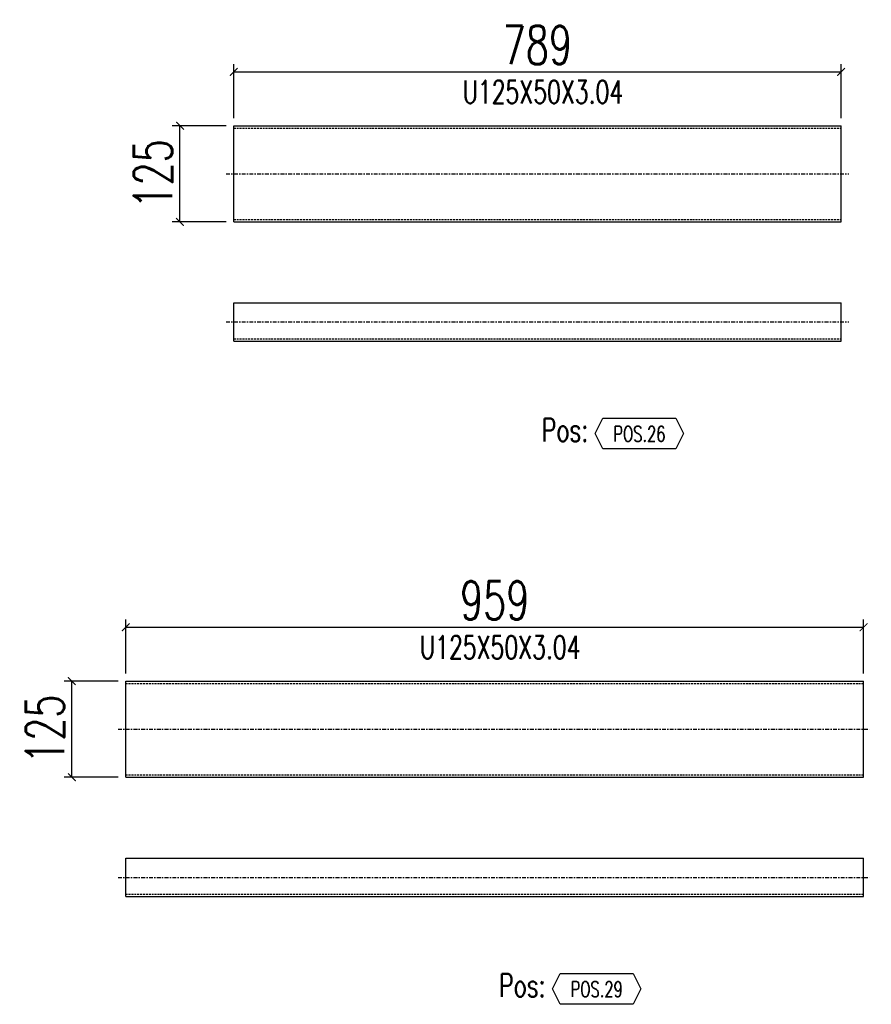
# Model space of a CAD drawing. Header units: feet. Extents: x -13577 to 173285, y -65833 to 34873.
# Tile 97 of 127: x 86629 to 87736, y -55321 to -54041. Entities that reach past the tile are written whole.
import ezdxf
from ezdxf.enums import TextEntityAlignment as Align

# ---------------------------------------------------------------- set-up
doc = ezdxf.new("R2010")
doc.units = ezdxf.units.FT
doc.header["$LTSCALE"] = 10
doc.header["$MEASUREMENT"] = 0
doc.linetypes.add('DASHDOT', pattern=[1, 0.5, -0.25, 0, -0.25])
doc.linetypes.add('HIDDEN', pattern=[0.375, 0.25, -0.125])
doc.layers.get('0').update_dxf_attribs({"linetype": 'CONTINUOUS'})
doc.layers.get('Defpoints').update_dxf_attribs({"linetype": 'CONTINUOUS'})
for name, color, linetype in [('A', 2, 'DASHDOT'), ('G', 3, 'CONTINUOUS'), ('POS_BOX', 6, 'CONTINUOUS'), ('POS_DES', 2, 'CONTINUOUS'), ('POS_MAT', 2, 'CONTINUOUS'), ('TR', 6, 'HIDDEN'), ('TXT1', 7, 'CONTINUOUS')]:
    doc.layers.add(name, color=color, linetype=linetype)
doc.styles.add('1', font='romans.shx', dxfattribs={"width": 0.7, "height": 50})
doc.styles.add('POS', font='ROMANS', dxfattribs={"width": 0.7})
doc.dimstyles.get("Standard").update_dxf_attribs({"dimtxt": 50, "dimasz": 1, "dimexe": 1, "dimexo": 1, "dimgap": 1, "dimtad": 1, "dimdec": 0, "dimdsep": 46, "dimtxsty": '1', "dimblk": 'ARCHTICK', "dimcen": 3, "dimclrd": 1, "dimclre": 1, "dimclrt": 3, "dimadec": 0, "dimazin": 0, "dimtfac": 1, "dimtdec": 0, "dimtix": 1, "dimtmove": 0, "dimatfit": 3, "dimfxl": 0, "dimtolj": 1, "dimarcsym": 0})

# ---------------------------------------------------------------- blocks, each defined once
blk = doc.blocks.new('_ArchTick')
at = {"color": 0, "linetype": 'ByBlock', "const_width": 0.15}
blk.add_lwpolyline([(-0.5, -0.5), (0.5, 0.5)], dxfattribs=at)
blk = doc.blocks.new('*D1149')
at = {"layer": 'Defpoints', "color": 0}
for p in [(87696.6, -54109), (86907.5, -54179), (87696.6, -54179)]:
    blk.add_point(p, dxfattribs=at)
at = {"layer": 'TXT1', "color": 1, "lineweight": -2, "transparency": 16777216}
for p, q in [((86907.5, -54169), (86907.5, -54099)), ((87696.6, -54169), (87696.6, -54099)), ((86907.5, -54109), (87696.6, -54109))]:
    blk.add_line(p, q, dxfattribs=at)
at = {"layer": 'TXT1', "color": 1, "lineweight": -2, "transparency": 16777216, "xscale": 10, "yscale": 10, "zscale": 10, "rotation": 180}
blk.add_blockref('_ArchTick', (86907.5, -54109), dxfattribs=at)
at = {"layer": 'TXT1', "color": 1, "lineweight": -2, "transparency": 16777216, "xscale": 10, "yscale": 10, "zscale": 10}
blk.add_blockref('_ArchTick', (87696.6, -54109), dxfattribs=at)
at = {"layer": 'TXT1', "color": 3, "transparency": 16777216, "insert": (87302, -54074), "char_height": 50, "attachment_point": 5, "style": '1'}
blk.add_mtext('\\A1;789', dxfattribs=at)
blk = doc.blocks.new('*D1150')
at = {"layer": 'Defpoints', "color": 0}
for p in [(86837.5, -54179), (86907.5, -54179), (86907.5, -54304)]:
    blk.add_point(p, dxfattribs=at)
at = {"layer": 'TXT1', "color": 1, "lineweight": -2, "transparency": 16777216}
for p, q in [((86897.5, -54179), (86827.5, -54179)), ((86837.5, -54304), (86837.5, -54179)), ((86897.5, -54304), (86827.5, -54304))]:
    blk.add_line(p, q, dxfattribs=at)
at = {"layer": 'TXT1', "color": 1, "lineweight": -2, "transparency": 16777216, "xscale": 10, "yscale": 10, "zscale": 10}
for p, rotation in [((86837.5, -54179), 90), ((86837.5, -54304), 270)]:
    blk.add_blockref('_ArchTick', p, dxfattribs=dict(at, rotation=rotation))
at = {"layer": 'TXT1', "color": 3, "transparency": 16777216, "insert": (86802.5, -54241.5), "char_height": 50, "attachment_point": 5, "rotation": 90, "style": '1'}
blk.add_mtext('\\A1;125', dxfattribs=at)
blk = doc.blocks.new('POSITION_PRO')
at = {"layer": 'POS_BOX'}
blk.add_lwpolyline([(10.5, -2), (9.5, -4), (0, -4), (-1, -2), (0, 0), (9.5, 0)], close=True, dxfattribs=at)
at = {"insert": (-7.93, -0.05), "char_height": 3, "width": 11.9956, "attachment_point": 1, "style": 'POS'}
blk.add_mtext('Pos:', dxfattribs=at)
at = {"style": 'POS', "width": 0.7}
blk.add_attdef('POS_PEZ', text='', height=2, dxfattribs=at).set_placement((4.76, -3.05), align=Align.CENTER)
at = {"layer": 'POS_DES', "style": 'POS', "width": 0.7, "flags": 1}
for tag, p in [('SPE_PRO', (-7.8, -5.07)), ('LAR_PRO', (-7.79, -4.53)), ('LUN_PRO', (-7.82, -5.58))]:
    blk.add_attdef(tag, p, '', height=0.35, dxfattribs=at)
at = {"layer": 'POS_MAT', "style": 'POS', "width": 0.7, "flags": 1}
for tag, p in [('MAT_PRO', (-6.89, -4.03)), ('NOM_PRO', (-6.94, -6.11)), ('PUN_LIS', (-6.94, -6.63)), ('PUN_NET2', (-6.94, -7.74)), ('PUN_NET', (-6.94, -7.16)), ('MAR_CMP', (-6.89, -8.22)), ('NOT_PEZ', (-6.89, -9.21)), ('QTA_PEZ', (-6.89, -8.75))]:
    blk.add_attdef(tag, text='', height=0.35, dxfattribs=at).set_placement(p, align=Align.CENTER)
blk = doc.blocks.new('*D1161')
at = {"layer": 'Defpoints', "color": 0}
for p in [(87725.9, -54830.8), (86767, -54900.8), (87725.9, -54900.8)]:
    blk.add_point(p, dxfattribs=at)
at = {"layer": 'TXT1', "color": 1, "lineweight": -2, "transparency": 16777216}
for p, q in [((86767, -54890.8), (86767, -54820.8)), ((86767, -54830.8), (87725.9, -54830.8)), ((87725.9, -54890.8), (87725.9, -54820.8))]:
    blk.add_line(p, q, dxfattribs=at)
at = {"layer": 'TXT1', "color": 1, "lineweight": -2, "transparency": 16777216, "xscale": 10, "yscale": 10, "zscale": 10, "rotation": 180}
blk.add_blockref('_ArchTick', (86767, -54830.8), dxfattribs=at)
at = {"layer": 'TXT1', "color": 1, "lineweight": -2, "transparency": 16777216, "xscale": 10, "yscale": 10, "zscale": 10}
blk.add_blockref('_ArchTick', (87725.9, -54830.8), dxfattribs=at)
at = {"layer": 'TXT1', "color": 3, "transparency": 16777216, "insert": (87246.5, -54795.8), "char_height": 50, "attachment_point": 5, "style": '1'}
blk.add_mtext('\\A1;959', dxfattribs=at)
blk = doc.blocks.new('*D1162')
at = {"layer": 'Defpoints', "color": 0}
for p in [(86697, -54900.8), (86767, -54900.8), (86767, -55025.8)]:
    blk.add_point(p, dxfattribs=at)
at = {"layer": 'TXT1', "color": 1, "lineweight": -2, "transparency": 16777216}
for p, q in [((86757, -54900.8), (86687, -54900.8)), ((86697, -55025.8), (86697, -54900.8)), ((86757, -55025.8), (86687, -55025.8))]:
    blk.add_line(p, q, dxfattribs=at)
at = {"layer": 'TXT1', "color": 1, "lineweight": -2, "transparency": 16777216, "xscale": 10, "yscale": 10, "zscale": 10}
for p, rotation in [((86697, -54900.8), 90), ((86697, -55025.8), 270)]:
    blk.add_blockref('_ArchTick', p, dxfattribs=dict(at, rotation=rotation))
at = {"layer": 'TXT1', "color": 3, "transparency": 16777216, "insert": (86662, -54963.3), "char_height": 50, "attachment_point": 5, "rotation": 90, "style": '1'}
blk.add_mtext('\\A1;125', dxfattribs=at)

msp = doc.modelspace()

# ---------------------------------------------------------------- linework, layer by layer
at = {"layer": 'A'}
for p, q in [((86897.5, -54241.5), (87706.6, -54241.5)), ((86897.5, -54434), (87706.6, -54434)), ((86757, -54963.3), (87735.9, -54963.3)), ((86757, -55155.8), (87735.9, -55155.8))]:
    msp.add_line(p, q, dxfattribs=at)
for p in [(86907.5, -54182), (86907.5, -54455.9), (86767, -54903.9), (86767, -55177.8)]:
    msp.add_point(p, dxfattribs=at)
at = {"layer": 'G'}
for p, q in [((86907.5, -54179), (87696.6, -54179)), ((86907.5, -54304), (86907.5, -54179)), ((87696.6, -54304), (87696.6, -54179)), ((86907.5, -54304), (87696.6, -54304)), ((86907.5, -54409), (87696.6, -54409)), ((86907.5, -54459), (86907.5, -54409)), ((87696.6, -54459), (87696.6, -54409)), ((86907.5, -54459), (87696.6, -54459)), ((86767, -54900.8), (87725.9, -54900.8)), ((86767, -55025.8), (86767, -54900.8)), ((87725.9, -55025.8), (87725.9, -54900.8)), ((86767, -55025.8), (87725.9, -55025.8)), ((86767, -55130.8), (87725.9, -55130.8)), ((86767, -55180.8), (86767, -55130.8)), ((87725.9, -55180.8), (87725.9, -55130.8)), ((86767, -55180.8), (87725.9, -55180.8))]:
    msp.add_line(p, q, dxfattribs=at)
for p in [(86907.5, -54182), (86907.5, -54455.9), (86767, -54903.9), (86767, -55177.8)]:
    msp.add_point(p, dxfattribs=at)
at = {"layer": 'TR'}
for p, q in [((86907.5, -54182), (87696.6, -54182)), ((86907.5, -54300.9), (87696.6, -54300.9)), ((86907.5, -54455.9), (87696.6, -54455.9)), ((86767, -54903.9), (87725.9, -54903.9)), ((86767, -55022.8), (87725.9, -55022.8)), ((86767, -55177.8), (87725.9, -55177.8))]:
    msp.add_line(p, q, dxfattribs=at)
for p in [(86907.5, -54182), (86907.5, -54455.9), (86767, -54903.9), (86767, -55177.8)]:
    msp.add_point(p, dxfattribs=at)

# ---------------------------------------------------------------- block references
at = {"xscale": 10, "yscale": 10, "zscale": 10}
for p, values in [((87387, -54559), {'POS_PEZ': 'POS.26'}), ((87331.5, -55280.8), {'POS_PEZ': 'POS.29'})]:
    msp.add_blockref('POSITION_PRO', p, dxfattribs=at).add_auto_attribs(values)

# ---------------------------------------------------------------- texts
at = {"layer": 'TXT1', "color": 7, "style": '1', "width": 0.7}
for p in [(87302, -54159), (87246.5, -54880.8)]:
    msp.add_text(' U125X50X3.04', height=30, dxfattribs=at).set_placement(p, align=Align.BOTTOM_CENTER)

# ---------------------------------------------------------------- dimensions: what is measured, and where the dimension line sits
at = {"layer": 'TXT1'}
for base, p1, p2, picture, middle in [((87696.6, -54109), (86907.5, -54179), (87696.6, -54179), '*D1149', (87302, -54074)), ((87725.9, -54830.8), (86767, -54900.8), (87725.9, -54900.8), '*D1161', (87246.5, -54795.8))]:
    dim = msp.add_linear_dim(base=base, p1=p1, p2=p2, dimstyle='Standard', override={"dimscale": 10}, dxfattribs=at)
    dim.commit()
    dim.dimension.update_dxf_attribs({"geometry": picture, "text_midpoint": middle})
for base, p1, p2, picture, middle in [((86837.5, -54179), (86907.5, -54304), (86907.5, -54179), '*D1150', (86802.5, -54241.5)), ((86697, -54900.8), (86767, -55025.8), (86767, -54900.8), '*D1162', (86662, -54963.3))]:
    dim = msp.add_linear_dim(base=base, p1=p1, p2=p2, angle=90, dimstyle='Standard', override={"dimscale": 10}, dxfattribs=at)
    dim.commit()
    dim.dimension.update_dxf_attribs({"geometry": picture, "text_midpoint": middle})

doc.saveas('drawing.dxf')
